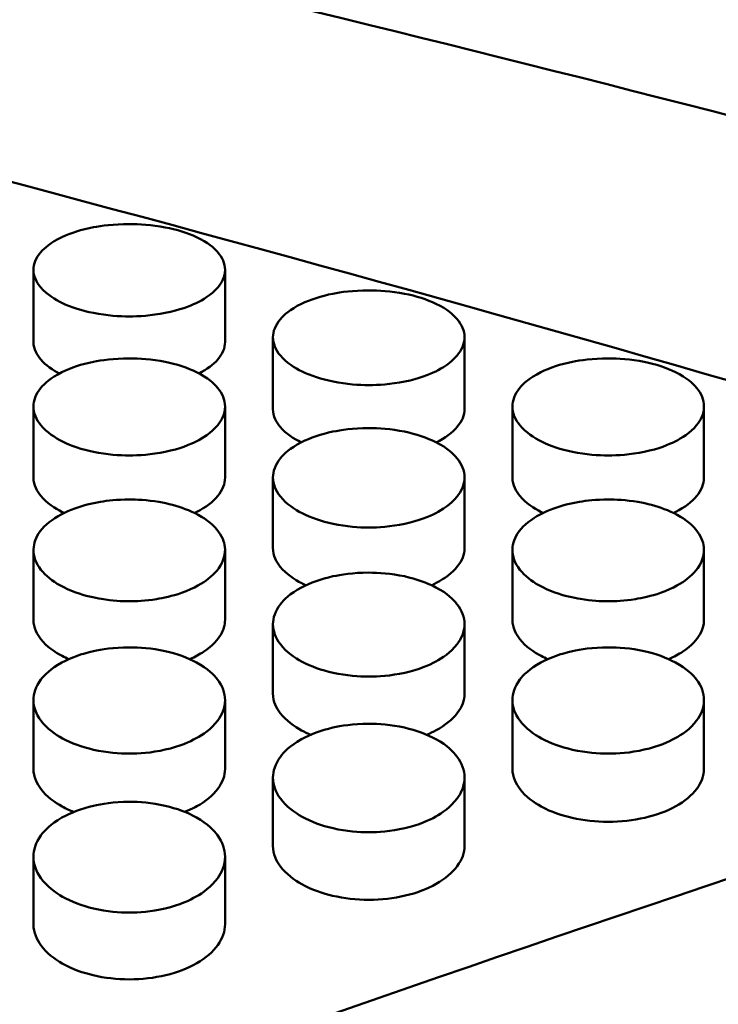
# Model space of a CAD drawing. Header units: millimetres. Extents: x 0 to 420, y 0 to 297.
# Tile 63 of 93: x 181.17 to 183.72, y 204.81 to 208.41. Entities that reach past the tile are written whole.
import ezdxf

# ---------------------------------------------------------------- set-up
doc = ezdxf.new("R2010")
doc.units = ezdxf.units.MM
doc.header["$LTSCALE"] = 0.75
doc.layers.add('FD_Dimensions', color=7, linetype='Continuous', lineweight=25)
doc.layers.add('Visible', color=7, linetype='Continuous', lineweight=50)
doc.styles.get("Standard").update_dxf_attribs({"font": 'arial.ttf'})
doc.dimstyles.new('Dim-ISO-25', dxfattribs={"dimtxt": 3.5, "dimasz": 3.5, "dimexe": 2.1, "dimexo": 2.1, "dimgap": 1.4, "dimtad": 1, "dimzin": 12, "dimdsep": 46, "dimtxsty": 'Standard', "dimcen": 0, "dimazin": 3, "dimtp": 0.1, "dimtm": 0.1, "dimtfac": 0.714286, "dimtmove": 0, "dimatfit": 3, "dimfxl": 1, "dimtzin": 12, "dimarcsym": 0})

# ---------------------------------------------------------------- blocks, each defined once
blk = doc.blocks.new('*D36')
at = {"layer": 'Defpoints', "color": 0, "transparency": 16777216}
for p in [(203.619897, 234.519927), (179.019897, 192.519927), (203.619897, 185.50414)]:
    blk.add_point(p, dxfattribs=at)
at = {"layer": 'FD_Dimensions', "color": 0, "lineweight": -2, "transparency": 16777216}
for p, q in [((179.019897, 194.619927), (179.019897, 236.619927)), ((203.619897, 187.60414), (203.619897, 236.619927)), ((182.519897, 234.519927), (200.119897, 234.519927))]:
    blk.add_line(p, q, dxfattribs=at)
at = {"layer": 'FD_Dimensions', "color": 0, "transparency": 16777216}
for points in [[(182.519897, 235.103261), (182.519897, 233.936594), (179.019897, 234.519927)], [(200.119897, 235.103261), (200.119897, 233.936594), (203.619897, 234.519927)]]:
    blk.add_solid(points, dxfattribs=at)
at = {"layer": 'FD_Dimensions', "color": 0, "transparency": 16777216, "insert": (191.319897, 237.706933), "char_height": 3.5, "attachment_point": 5}
blk.add_mtext('24.6', dxfattribs=at)
blk = doc.blocks.new('*D37')
at = {"layer": 'Defpoints', "color": 0, "transparency": 16777216}
for p in [(199.119897, 225.015219), (179.019897, 193.515219), (199.119897, 188.108598)]:
    blk.add_point(p, dxfattribs=at)
at = {"layer": 'FD_Dimensions', "color": 0, "lineweight": -2, "transparency": 16777216}
for p, q in [((179.019897, 195.615219), (179.019897, 227.115219)), ((199.119897, 190.208598), (199.119897, 227.115219)), ((182.519897, 225.015219), (195.619897, 225.015219))]:
    blk.add_line(p, q, dxfattribs=at)
at = {"layer": 'FD_Dimensions', "color": 0, "transparency": 16777216}
for points in [[(182.519897, 225.598552), (182.519897, 224.431886), (179.019897, 225.015219)], [(195.619897, 225.598552), (195.619897, 224.431886), (199.119897, 225.015219)]]:
    blk.add_solid(points, dxfattribs=at)
at = {"layer": 'FD_Dimensions', "color": 0, "transparency": 16777216, "insert": (189.069897, 228.202225), "char_height": 3.5, "attachment_point": 5}
blk.add_mtext('20.1', dxfattribs=at)
blk = doc.blocks.new('*D38')
at = {"layer": 'Defpoints', "color": 0, "transparency": 16777216}
for p in [(196.119897, 216.405562), (196.119897, 211.608598), (179.019897, 200.74665)]:
    blk.add_point(p, dxfattribs=at)
at = {"layer": 'FD_Dimensions', "color": 0, "lineweight": -2, "transparency": 16777216}
for p, q in [((179.019897, 202.84665), (179.019897, 218.505562)), ((196.119897, 213.708598), (196.119897, 218.505562)), ((182.519897, 216.405562), (192.619897, 216.405562))]:
    blk.add_line(p, q, dxfattribs=at)
at = {"layer": 'FD_Dimensions', "color": 0, "transparency": 16777216}
for points in [[(182.519897, 216.988895), (182.519897, 215.822229), (179.019897, 216.405562)], [(192.619897, 216.988895), (192.619897, 215.822229), (196.119897, 216.405562)]]:
    blk.add_solid(points, dxfattribs=at)
at = {"layer": 'FD_Dimensions', "color": 0, "transparency": 16777216, "insert": (187.569897, 219.562724), "char_height": 3.5, "attachment_point": 5}
blk.add_mtext('17.1', dxfattribs=at)

msp = doc.modelspace()

# ---------------------------------------------------------------- linework, layer by layer
at = {"layer": 'Visible', "extrusion": (0, 1, 0)}
for p, q in [((181.22, 207.2309), (181.22, 207.4944)), ((181.9198, 207.4945), (181.9198, 207.2309)), ((182.095, 206.9863), (182.095, 207.2478)), ((182.7948, 207.2479), (182.7948, 206.9864)), ((181.22, 206.7356), (181.22, 206.995)), ((181.9198, 206.9951), (181.9198, 206.7357)), ((182.97, 206.7356), (182.97, 206.995)), ((183.6698, 206.9951), (183.6698, 206.7357)), ((182.095, 206.4788), (182.095, 206.736)), ((182.7948, 206.7361), (182.7948, 206.4788)), ((181.22, 206.2158), (181.22, 206.4709)), ((181.9198, 206.4711), (181.9198, 206.216)), ((182.97, 206.2158), (182.97, 206.4709)), ((183.6698, 206.4711), (183.6698, 206.216)), ((182.095, 205.9469), (182.095, 206.1997)), ((182.7948, 206.1997), (182.7948, 205.9469)), ((181.22, 205.6719), (181.22, 205.9225)), ((181.9198, 205.9225), (181.9198, 205.672)), ((182.97, 205.6719), (182.97, 205.9225)), ((183.6698, 205.9225), (183.6698, 205.672)), ((182.095, 205.3911), (182.095, 205.6393)), ((182.7948, 205.6393), (182.7948, 205.3911)), ((181.22, 205.1043), (181.22, 205.3501)), ((181.9198, 205.3502), (181.9198, 205.1044))]:
    msp.add_line(p, q, dxfattribs=at)
at = {"layer": 'Visible'}
for points in [[(179.7438, 209.0199), (181.8007, 208.5651), (183.8577, 208.0525), (185.9146, 207.4848)], [(179.0199, 208.3582), (181.3286, 207.7889), (183.6373, 207.1483), (185.946, 206.4405)], [(185.946, 205.9879), (183.6373, 205.2523), (181.3286, 204.4505), (179.0199, 203.5878)]]:
    msp.add_open_spline(points, degree=3, dxfattribs=at)
for points, knots in [([(181.5699, 207.662), (181.512, 207.662), (181.4678, 207.6556), (181.3958, 207.6418), (181.3568, 207.6295), (181.2818, 207.5943), (181.2596, 207.5743), (181.2278, 207.5376), (181.2202, 207.5153), (181.2199, 207.4724), (181.2289, 207.4507), (181.2691, 207.4045), (181.2989, 207.3861), (181.359, 207.3575), (181.3966, 207.3457), (181.4898, 207.3274), (181.534, 207.3248), (181.5699, 207.3248)], [-0.04806917, -0.04806917, -0.04806917, -0.04806917, -0.04611876, -0.04611876, -0.04318317, -0.04318317, -0.03947938, -0.03947938, -0.03375964, -0.03375964, -0.02743942, -0.02743942, -0.01987521, -0.01987521, -0.0107581, -0.0107581, -0.000001, -0.000001, -0.000001, -0.000001]), ([(181.5699, 207.3248), (181.6044, 207.3248), (181.6495, 207.3272), (181.7551, 207.3482), (181.7906, 207.3621), (181.8377, 207.3847), (181.8693, 207.4027), (181.908, 207.4475), (181.9199, 207.4689), (181.9196, 207.5175), (181.9104, 207.5397), (181.8799, 207.5744), (181.8579, 207.5944), (181.7825, 207.6297), (181.7437, 207.6418), (181.6515, 207.6594), (181.6057, 207.662), (181.5699, 207.662)], [-0.1686138, -0.1686138, -0.1686138, -0.1686138, -0.1359571, -0.1359571, -0.1024668, -0.1024668, -0.0703942, -0.0703942, -0.049949, -0.049949, -0.0322035, -0.0322035, -0.0201309, -0.0201309, -0.0107286, -0.0107286, -0.000001, -0.000001, -0.000001, -0.000001]), ([(182.4449, 207.4198), (182.387, 207.4198), (182.3428, 207.4132), (182.2708, 207.399), (182.2318, 207.3864), (182.1568, 207.3503), (182.1346, 207.3297), (182.1028, 207.2921), (182.0952, 207.2693), (182.0949, 207.2252), (182.1039, 207.203), (182.1441, 207.1556), (182.1739, 207.1368), (182.234, 207.1075), (182.2716, 207.0953), (182.3648, 207.0765), (182.409, 207.0739), (182.4449, 207.0739)], [-0.04806917, -0.04806917, -0.04806917, -0.04806917, -0.04611853, -0.04611853, -0.04318289, -0.04318289, -0.03947906, -0.03947906, -0.03375934, -0.03375934, -0.02743922, -0.02743922, -0.0198751, -0.0198751, -0.01075808, -0.01075808, -0.000001, -0.000001, -0.000001, -0.000001]), ([(182.4449, 207.0739), (182.4794, 207.0739), (182.5245, 207.0763), (182.6301, 207.0978), (182.6656, 207.1122), (182.7127, 207.1353), (182.7443, 207.1537), (182.783, 207.1997), (182.7949, 207.2217), (182.7946, 207.2715), (182.7854, 207.2943), (182.7549, 207.3299), (182.7329, 207.3504), (182.6575, 207.3866), (182.6187, 207.3991), (182.5265, 207.4171), (182.4807, 207.4197), (182.4449, 207.4198)], [-0.1686284, -0.1686284, -0.1686284, -0.1686284, -0.1359701, -0.1359701, -0.1024785, -0.1024785, -0.0704052, -0.0704052, -0.0499575, -0.0499575, -0.0322088, -0.0322088, -0.0201339, -0.0201339, -0.0107298, -0.0107298, -0.000001, -0.000001, -0.000001, -0.000001]), ([(181.22, 207.2309), (181.22, 207.2046), (181.2328, 207.1833), (181.2657, 207.1454), (181.2907, 207.1287), (181.3149, 207.1162)], [-0.03875941, -0.03875941, -0.03875941, -0.03875941, -0.03341314, -0.03341314, -0.02618898, -0.02618898, -0.02618898, -0.02618898]), ([(181.8249, 207.1162), (181.854, 207.1312), (181.877, 207.1486), (181.9109, 207.1879), (181.9198, 207.209), (181.9198, 207.2309)], [-0.08584877, -0.08584877, -0.08584877, -0.08584877, -0.06923155, -0.06923155, -0.05135861, -0.05135861, -0.05135861, -0.05135861]), ([(181.5699, 207.1713), (181.512, 207.1713), (181.4678, 207.1645), (181.3958, 207.15), (181.3568, 207.1371), (181.2818, 207.1), (181.2596, 207.079), (181.2278, 207.0404), (181.2202, 207.017), (181.2199, 206.9718), (181.2289, 206.9491), (181.2691, 206.9005), (181.2989, 206.8812), (181.359, 206.8512), (181.3966, 206.8388), (181.4898, 206.8195), (181.534, 206.8168), (181.5699, 206.8168)], [-0.04807012, -0.04807012, -0.04807012, -0.04807012, -0.0461194, -0.0461194, -0.04318388, -0.04318388, -0.0394802, -0.0394802, -0.03376046, -0.03376046, -0.02743993, -0.02743993, -0.01987546, -0.01987546, -0.01075817, -0.01075817, -0.000001, -0.000001, -0.000001, -0.000001]), ([(181.5699, 206.8168), (181.6044, 206.8168), (181.6495, 206.8193), (181.7551, 206.8413), (181.7906, 206.856), (181.8377, 206.8797), (181.8693, 206.8986), (181.908, 206.9457), (181.9199, 206.9682), (181.9196, 207.0193), (181.9104, 207.0426), (181.8799, 207.0791), (181.8579, 207.1001), (181.7825, 207.1372), (181.7437, 207.15), (181.6516, 207.1686), (181.6057, 207.1712), (181.5699, 207.1713)], [-0.1686394, -0.1686394, -0.1686394, -0.1686394, -0.1359799, -0.1359799, -0.1024872, -0.1024872, -0.0704126, -0.0704126, -0.0499633, -0.0499633, -0.0322128, -0.0322128, -0.0201363, -0.0201363, -0.0107308, -0.0107308, -0.000001, -0.000001, -0.000001, -0.000001]), ([(183.3199, 207.1713), (183.262, 207.1713), (183.2178, 207.1645), (183.1458, 207.15), (183.1068, 207.1371), (183.0318, 207.1), (183.0096, 207.079), (182.9778, 207.0404), (182.9702, 207.017), (182.9699, 206.9718), (182.9789, 206.9491), (183.0191, 206.9005), (183.0489, 206.8812), (183.109, 206.8512), (183.1466, 206.8388), (183.2398, 206.8195), (183.284, 206.8168), (183.3199, 206.8168)], [-0.04807012, -0.04807012, -0.04807012, -0.04807012, -0.04611951, -0.04611951, -0.04318417, -0.04318417, -0.03948074, -0.03948074, -0.03376127, -0.03376127, -0.0274407, -0.0274407, -0.01987611, -0.01987611, -0.01075837, -0.01075837, -0.000001, -0.000001, -0.000001, -0.000001]), ([(183.3199, 206.8168), (183.3544, 206.8168), (183.3995, 206.8193), (183.5051, 206.8413), (183.5406, 206.856), (183.5877, 206.8797), (183.6193, 206.8986), (183.658, 206.9457), (183.6699, 206.9682), (183.6696, 207.0193), (183.6604, 207.0426), (183.6299, 207.0791), (183.6079, 207.1001), (183.5325, 207.1372), (183.4937, 207.15), (183.4015, 207.1686), (183.3557, 207.1712), (183.3199, 207.1713)], [-0.1686537, -0.1686537, -0.1686537, -0.1686537, -0.1359933, -0.1359933, -0.1024983, -0.1024983, -0.0704199, -0.0704199, -0.0499674, -0.0499674, -0.0322136, -0.0322136, -0.0201363, -0.0201363, -0.0107308, -0.0107308, -0.000001, -0.000001, -0.000001, -0.000001]), ([(182.095, 206.9863), (182.095, 206.9594), (182.1077, 206.9376), (182.1428, 206.8961), (182.1715, 206.8777), (182.1982, 206.8645)], [-0.03875899, -0.03875899, -0.03875899, -0.03875899, -0.03341305, -0.03341305, -0.02536213, -0.02536213, -0.02536213, -0.02536213]), ([(182.6916, 206.8645), (182.7246, 206.8808), (182.7505, 206.9002), (182.7859, 206.9422), (182.7948, 206.9638), (182.7948, 206.9864)], [-0.0874101, -0.0874101, -0.0874101, -0.0874101, -0.06924426, -0.06924426, -0.05136756, -0.05136756, -0.05136756, -0.05136756]), ([(182.4449, 206.9166), (182.387, 206.9166), (182.3428, 206.9096), (182.2708, 206.8948), (182.2318, 206.8815), (182.1568, 206.8435), (182.1346, 206.822), (182.1028, 206.7825), (182.0952, 206.7585), (182.0949, 206.7123), (182.1039, 206.689), (182.1441, 206.6392), (182.1739, 206.6195), (182.234, 206.5888), (182.2716, 206.5761), (182.3648, 206.5563), (182.409, 206.5535), (182.4449, 206.5536)], [-0.04807063, -0.04807063, -0.04807063, -0.04807063, -0.0461201, -0.0461201, -0.04318486, -0.04318486, -0.03948153, -0.03948153, -0.03376204, -0.03376204, -0.0274412, -0.0274412, -0.01987636, -0.01987636, -0.01075843, -0.01075843, -0.000001, -0.000001, -0.000001, -0.000001]), ([(182.4449, 206.5536), (182.4794, 206.5536), (182.5245, 206.5561), (182.6301, 206.5787), (182.6656, 206.5937), (182.7127, 206.618), (182.7443, 206.6373), (182.783, 206.6855), (182.7949, 206.7086), (182.7946, 206.7608), (182.7854, 206.7847), (182.7549, 206.8221), (182.7329, 206.8436), (182.6575, 206.8817), (182.6187, 206.8948), (182.5265, 206.9138), (182.4807, 206.9165), (182.4449, 206.9166)], [-0.1686383, -0.1686383, -0.1686383, -0.1686383, -0.1359815, -0.1359815, -0.1024899, -0.1024899, -0.0704145, -0.0704145, -0.0499642, -0.0499642, -0.0322125, -0.0322125, -0.0201359, -0.0201359, -0.0107306, -0.0107306, -0.000001, -0.000001, -0.000001, -0.000001]), ([(181.22, 206.7356), (181.22, 206.708), (181.2327, 206.6856), (181.2682, 206.6426), (181.2977, 206.6235), (181.3271, 206.6088), (181.3293, 206.6077), (181.3316, 206.6066)], [-0.0387606, -0.0387606, -0.0387606, -0.0387606, -0.03341374, -0.03341374, -0.02519779, -0.02519779, -0.02451544, -0.02451544, -0.02451544, -0.02451544]), ([(181.8082, 206.6066), (181.8109, 206.6079), (181.8137, 206.6093), (181.8495, 206.6274), (181.8755, 206.6473), (181.9109, 206.6904), (181.9198, 206.7126), (181.9198, 206.7357)], [-0.08895143, -0.08895143, -0.08895143, -0.08895143, -0.08746658, -0.08746658, -0.06925653, -0.06925653, -0.05137578, -0.05137578, -0.05137578, -0.05137578]), ([(182.97, 206.7356), (182.97, 206.708), (182.9827, 206.6856), (183.0182, 206.6426), (183.0477, 206.6235), (183.0771, 206.6088), (183.0793, 206.6077), (183.0816, 206.6066)], [-0.0387627, -0.0387627, -0.0387627, -0.0387627, -0.03341446, -0.03341446, -0.02519801, -0.02519801, -0.02451576, -0.02451576, -0.02451576, -0.02451576]), ([(183.5582, 206.6066), (183.5609, 206.6079), (183.5637, 206.6093), (183.5995, 206.6274), (183.6255, 206.6473), (183.6609, 206.6904), (183.6698, 206.7126), (183.6698, 206.7357)], [-0.07324978, -0.07324978, -0.07324978, -0.07324978, -0.07214993, -0.07214993, -0.05866252, -0.05866252, -0.04541898, -0.04541898, -0.04541898, -0.04541898]), ([(181.5699, 206.6557), (181.5251, 206.6557), (181.4899, 206.6515), (181.4312, 206.6418), (181.3995, 206.6336), (181.3367, 206.6107), (181.3038, 206.5941), (181.2502, 206.5514), (181.2341, 206.528), (181.2193, 206.4869), (181.2166, 206.4625), (181.2358, 206.4101), (181.2552, 206.3871), (181.3001, 206.3509), (181.3311, 206.332), (181.409, 206.3039), (181.443, 206.2966), (181.5086, 206.2858), (181.5432, 206.2842), (181.5699, 206.2842)], [-0.06021298, -0.06021298, -0.06021298, -0.06021298, -0.05538402, -0.05538402, -0.04888721, -0.04888721, -0.04127975, -0.04127975, -0.0332504, -0.0332504, -0.02614955, -0.02614955, -0.01931127, -0.01931127, -0.01304031, -0.01304031, -0.00799679, -0.00799679, -0.000001, -0.000001, -0.000001, -0.000001]), ([(181.5699, 206.2842), (181.5951, 206.2843), (181.6291, 206.2856), (181.6937, 206.296), (181.7268, 206.3029), (181.809, 206.3315), (181.8398, 206.3514), (181.8827, 206.3849), (181.9021, 206.4077), (181.9244, 206.4628), (181.9195, 206.4881), (181.9068, 206.527), (181.8902, 206.5501), (181.8393, 206.5923), (181.8064, 206.609), (181.7452, 206.6322), (181.7128, 206.6409), (181.6344, 206.6542), (181.5962, 206.6557), (181.5699, 206.6557)], [-0.04154459, -0.04154459, -0.04154459, -0.04154459, -0.03873497, -0.03873497, -0.03699455, -0.03699455, -0.03455167, -0.03455167, -0.03126814, -0.03126814, -0.02727339, -0.02727339, -0.02092915, -0.02092915, -0.01417582, -0.01417582, -0.00790496, -0.00790496, -0.000001, -0.000001, -0.000001, -0.000001]), ([(183.3199, 206.6557), (183.2751, 206.6557), (183.2399, 206.6515), (183.1812, 206.6418), (183.1495, 206.6336), (183.0867, 206.6107), (183.0538, 206.5941), (183.0002, 206.5514), (182.9841, 206.528), (182.9693, 206.4869), (182.9666, 206.4625), (182.9858, 206.4101), (183.0052, 206.3871), (183.0501, 206.3509), (183.0811, 206.332), (183.159, 206.3039), (183.193, 206.2966), (183.2586, 206.2858), (183.2932, 206.2842), (183.3199, 206.2842)], [-0.06020033, -0.06020033, -0.06020033, -0.06020033, -0.05537325, -0.05537325, -0.04887843, -0.04887843, -0.04127325, -0.04127325, -0.03324607, -0.03324607, -0.02614682, -0.02614682, -0.0193099, -0.0193099, -0.01303965, -0.01303965, -0.00799647, -0.00799647, -0.000001, -0.000001, -0.000001, -0.000001]), ([(183.3199, 206.2842), (183.3451, 206.2843), (183.3791, 206.2856), (183.4437, 206.296), (183.4768, 206.3029), (183.559, 206.3315), (183.5898, 206.3514), (183.6327, 206.3849), (183.6521, 206.4077), (183.6743, 206.4627), (183.6695, 206.4881), (183.6568, 206.5269), (183.6402, 206.5501), (183.5893, 206.5923), (183.5564, 206.609), (183.4953, 206.6322), (183.4628, 206.6409), (183.3844, 206.6542), (183.3462, 206.6557), (183.3199, 206.6557)], [-0.04150462, -0.04150462, -0.04150462, -0.04150462, -0.03870492, -0.03870492, -0.03697062, -0.03697062, -0.03453443, -0.03453443, -0.03125443, -0.03125443, -0.02726307, -0.02726307, -0.02092542, -0.02092542, -0.01417655, -0.01417655, -0.00790548, -0.00790548, -0.000001, -0.000001, -0.000001, -0.000001]), ([(182.095, 206.4788), (182.095, 206.4504), (182.1077, 206.4276), (182.1432, 206.3835), (182.1727, 206.364), (182.2049, 206.3475), (182.21, 206.345), (182.2152, 206.3426)], [-0.03876429, -0.03876429, -0.03876429, -0.03876429, -0.03341516, -0.03341516, -0.02519826, -0.02519826, -0.02365795, -0.02365795, -0.02365795, -0.02365795]), ([(182.6746, 206.3426), (182.6803, 206.3453), (182.6859, 206.348), (182.7245, 206.368), (182.7505, 206.3883), (182.7859, 206.4325), (182.7948, 206.4551), (182.7948, 206.4788)], [-0.09046495, -0.09046495, -0.09046495, -0.09046495, -0.08746379, -0.08746379, -0.06925446, -0.06925446, -0.05137443, -0.05137443, -0.05137443, -0.05137443]), ([(182.4449, 206.3887), (182.387, 206.3887), (182.3428, 206.3814), (182.2708, 206.3659), (182.2318, 206.352), (182.1568, 206.3122), (182.1346, 206.2897), (182.1028, 206.2483), (182.0952, 206.2233), (182.0949, 206.1749), (182.1039, 206.1505), (182.1441, 206.0984), (182.1739, 206.0778), (182.234, 206.0457), (182.2716, 206.0324), (182.3648, 206.0118), (182.409, 206.0088), (182.4449, 206.0089)], [-0.04807002, -0.04807002, -0.04807002, -0.04807002, -0.04611959, -0.04611959, -0.04318443, -0.04318443, -0.03948123, -0.03948123, -0.0337619, -0.0337619, -0.02744108, -0.02744108, -0.01987628, -0.01987628, -0.01075842, -0.01075842, -0.000001, -0.000001, -0.000001, -0.000001]), ([(182.4449, 206.0089), (182.4794, 206.0089), (182.5245, 206.0115), (182.6301, 206.0351), (182.6656, 206.0508), (182.7127, 206.0762), (182.7443, 206.0964), (182.783, 206.1468), (182.7949, 206.171), (182.7946, 206.2257), (182.7854, 206.2507), (182.7549, 206.2898), (182.7329, 206.3123), (182.6575, 206.3522), (182.6187, 206.3659), (182.5265, 206.3858), (182.4807, 206.3887), (182.4449, 206.3887)], [-0.1686285, -0.1686285, -0.1686285, -0.1686285, -0.1359728, -0.1359728, -0.1024831, -0.1024831, -0.0704104, -0.0704104, -0.0499615, -0.0499615, -0.0322109, -0.0322109, -0.020135, -0.020135, -0.0107302, -0.0107302, -0.000001, -0.000001, -0.000001, -0.000001]), ([(181.22, 206.2158), (181.22, 206.1868), (181.2328, 206.1634), (181.2682, 206.1184), (181.2977, 206.0984), (181.3328, 206.08), (181.3409, 206.0761), (181.349, 206.0726)], [-0.03876023, -0.03876023, -0.03876023, -0.03876023, -0.03341377, -0.03341377, -0.02519768, -0.02519768, -0.02278566, -0.02278566, -0.02278566, -0.02278566]), ([(181.7908, 206.0726), (181.8111, 206.0814), (181.8276, 206.0906), (181.8759, 206.1222), (181.8943, 206.1451), (181.9146, 206.1795), (181.9198, 206.1979), (181.9198, 206.216)], [-0.3191596, -0.3191596, -0.3191596, -0.3191596, -0.2830002, -0.2830002, -0.1902313, -0.1902313, -0.0949781, -0.0949781, -0.0949781, -0.0949781]), ([(182.97, 206.2158), (182.97, 206.1868), (182.9827, 206.1634), (183.0182, 206.1184), (183.0477, 206.0984), (183.0828, 206.08), (183.0909, 206.0761), (183.099, 206.0726)], [-0.03876117, -0.03876117, -0.03876117, -0.03876117, -0.03341372, -0.03341372, -0.02519762, -0.02519762, -0.02278574, -0.02278574, -0.02278574, -0.02278574]), ([(183.5408, 206.0726), (183.5612, 206.0815), (183.5778, 206.0908), (183.626, 206.1223), (183.6445, 206.1453), (183.6698, 206.1883), (183.6698, 206.2088), (183.6698, 206.216)], [-0.16416255, -0.16416255, -0.16416255, -0.16416255, -0.1549599, -0.1549599, -0.13143595, -0.13143595, -0.09518302, -0.09518302, -0.09518302, -0.09518302]), ([(181.5699, 206.1156), (181.512, 206.1157), (181.4678, 206.1082), (181.3958, 206.0923), (181.3568, 206.0781), (181.2818, 206.0375), (181.2596, 206.0144), (181.2278, 205.9722), (181.2202, 205.9465), (181.2199, 205.8971), (181.2289, 205.8722), (181.2691, 205.819), (181.2989, 205.7979), (181.359, 205.7651), (181.3966, 205.7515), (181.4898, 205.7305), (181.534, 205.7275), (181.5699, 205.7275)], [-0.04806868, -0.04806868, -0.04806868, -0.04806868, -0.04611811, -0.04611811, -0.04318278, -0.04318278, -0.03947935, -0.03947935, -0.03375994, -0.03375994, -0.02743954, -0.02743954, -0.01987522, -0.01987522, -0.01075812, -0.01075812, -0.000001, -0.000001, -0.000001, -0.000001]), ([(181.5699, 205.7275), (181.6044, 205.7275), (181.6495, 205.7302), (181.7551, 205.7543), (181.7906, 205.7704), (181.8377, 205.7963), (181.8693, 205.8169), (181.908, 205.8685), (181.9199, 205.8931), (181.9196, 205.949), (181.9104, 205.9746), (181.8799, 206.0145), (181.8579, 206.0376), (181.7825, 206.0783), (181.7437, 206.0924), (181.6515, 206.1127), (181.6057, 206.1156), (181.5699, 206.1156)], [-0.1686453, -0.1686453, -0.1686453, -0.1686453, -0.1359829, -0.1359829, -0.1024883, -0.1024883, -0.0704138, -0.0704138, -0.0499636, -0.0499636, -0.032212, -0.032212, -0.0201356, -0.0201356, -0.0107305, -0.0107305, -0.000001, -0.000001, -0.000001, -0.000001]), ([(183.3199, 206.1156), (183.262, 206.1157), (183.2178, 206.1082), (183.1458, 206.0923), (183.1068, 206.0781), (183.0318, 206.0375), (183.0096, 206.0144), (182.9778, 205.9722), (182.9702, 205.9465), (182.9699, 205.8971), (182.9789, 205.8722), (183.0191, 205.819), (183.0489, 205.7979), (183.109, 205.7651), (183.1466, 205.7515), (183.2398, 205.7305), (183.284, 205.7275), (183.3199, 205.7275)], [-0.04807043, -0.04807043, -0.04807043, -0.04807043, -0.04612012, -0.04612012, -0.04318493, -0.04318493, -0.03948163, -0.03948163, -0.03376211, -0.03376211, -0.02744122, -0.02744122, -0.01987635, -0.01987635, -0.01075842, -0.01075842, -0.000001, -0.000001, -0.000001, -0.000001]), ([(183.3199, 205.7275), (183.3544, 205.7275), (183.3995, 205.7302), (183.5051, 205.7543), (183.5406, 205.7704), (183.5877, 205.7963), (183.6193, 205.8169), (183.658, 205.8685), (183.6699, 205.8931), (183.6696, 205.949), (183.6604, 205.9746), (183.6299, 206.0145), (183.6079, 206.0376), (183.5325, 206.0783), (183.4937, 206.0924), (183.4015, 206.1127), (183.3557, 206.1156), (183.3199, 206.1156)], [-0.1686135, -0.1686135, -0.1686135, -0.1686135, -0.1359598, -0.1359598, -0.1024719, -0.1024719, -0.0704006, -0.0704006, -0.0499542, -0.0499542, -0.0322066, -0.0322066, -0.0201326, -0.0201326, -0.0107292, -0.0107292, -0.000001, -0.000001, -0.000001, -0.000001]), ([(182.095, 205.9469), (182.095, 205.9172), (182.1077, 205.8933), (182.1432, 205.8473), (182.1727, 205.8268), (182.2107, 205.8064), (182.2218, 205.8012), (182.2329, 205.7966)], [-0.03876482, -0.03876482, -0.03876482, -0.03876482, -0.03341548, -0.03341548, -0.02519843, -0.02519843, -0.02189612, -0.02189612, -0.02189612, -0.02189612]), ([(182.6569, 205.7966), (182.6689, 205.8016), (182.6804, 205.8071), (182.7245, 205.831), (182.7505, 205.8522), (182.7859, 205.8984), (182.7948, 205.9221), (182.7948, 205.9469)], [-0.09348321, -0.09348321, -0.09348321, -0.09348321, -0.08745935, -0.08745935, -0.06925104, -0.06925104, -0.05137204, -0.05137204, -0.05137204, -0.05137204]), ([(182.4449, 205.8366), (182.387, 205.8366), (182.3428, 205.829), (182.2708, 205.8128), (182.2318, 205.7982), (182.1568, 205.7567), (182.1346, 205.7332), (182.1028, 205.69), (182.0952, 205.6638), (182.0949, 205.6133), (182.1039, 205.5879), (182.1441, 205.5336), (182.1739, 205.5121), (182.234, 205.4786), (182.2716, 205.4647), (182.3648, 205.4432), (182.409, 205.4402), (182.4449, 205.4402)], [-0.04806901, -0.04806901, -0.04806901, -0.04806901, -0.046119, -0.046119, -0.04318412, -0.04318412, -0.03948126, -0.03948126, -0.03376221, -0.03376221, -0.02744125, -0.02744125, -0.01987634, -0.01987634, -0.01075844, -0.01075844, -0.000001, -0.000001, -0.000001, -0.000001]), ([(182.4449, 205.4402), (182.4794, 205.4402), (182.5245, 205.443), (182.6301, 205.4676), (182.6656, 205.484), (182.7127, 205.5105), (182.7443, 205.5315), (182.783, 205.5841), (182.7949, 205.6093), (182.7946, 205.6664), (182.7854, 205.6925), (182.7549, 205.7333), (182.7329, 205.7568), (182.6575, 205.7984), (182.6187, 205.8128), (182.5265, 205.8335), (182.4807, 205.8366), (182.4449, 205.8366)], [-0.1686065, -0.1686065, -0.1686065, -0.1686065, -0.1359527, -0.1359527, -0.1024655, -0.1024655, -0.0703959, -0.0703959, -0.0499505, -0.0499505, -0.0322041, -0.0322041, -0.0201312, -0.0201312, -0.0107286, -0.0107286, -0.000001, -0.000001, -0.000001, -0.000001]), ([(181.22, 205.6719), (181.22, 205.6416), (181.2327, 205.6172), (181.2682, 205.5701), (181.2977, 205.5493), (181.3388, 205.5268), (181.353, 205.5202), (181.3672, 205.5146)], [-0.03876121, -0.03876121, -0.03876121, -0.03876121, -0.03341422, -0.03341422, -0.02519805, -0.02519805, -0.02098322, -0.02098322, -0.02098322, -0.02098322]), ([(181.7726, 205.5146), (181.7881, 205.5207), (181.8027, 205.5276), (181.8495, 205.5535), (181.8755, 205.5752), (181.9109, 205.6224), (181.9198, 205.6467), (181.9198, 205.672)], [-0.09500259, -0.09500259, -0.09500259, -0.09500259, -0.08746306, -0.08746306, -0.06925377, -0.06925377, -0.05137385, -0.05137385, -0.05137385, -0.05137385]), ([(182.97, 205.6719), (182.97, 205.6416), (182.9827, 205.6172), (183.0182, 205.5701), (183.0477, 205.5493), (183.1126, 205.5137), (183.1526, 205.5012), (183.2303, 205.4835), (183.274, 205.4786), (183.3199, 205.4786)], [-0.03876445, -0.03876445, -0.03876445, -0.03876445, -0.03341526, -0.03341526, -0.02519836, -0.02519836, -0.01376101, -0.01376101, 0, 0, 0, 0]), ([(183.3199, 205.4786), (183.3662, 205.4786), (183.4107, 205.4837), (183.4962, 205.5033), (183.5337, 205.5171), (183.5995, 205.5535), (183.6255, 205.5752), (183.6609, 205.6224), (183.6698, 205.6467), (183.6698, 205.672)], [-0.12341352, -0.12341352, -0.12341352, -0.12341352, -0.10538729, -0.10538729, -0.08743747, -0.08743747, -0.06923497, -0.06923497, -0.05136166, -0.05136166, -0.05136166, -0.05136166]), ([(181.5699, 205.5516), (181.512, 205.5516), (181.4678, 205.5438), (181.3958, 205.5272), (181.3568, 205.5124), (181.2818, 205.47), (181.2596, 205.446), (181.2278, 205.402), (181.2202, 205.3752), (181.2199, 205.3237), (181.2289, 205.2977), (181.2691, 205.2423), (181.2989, 205.2204), (181.359, 205.1862), (181.3966, 205.1721), (181.4898, 205.1501), (181.534, 205.147), (181.5699, 205.1471)], [-0.04806673, -0.04806673, -0.04806673, -0.04806673, -0.0461169, -0.0461169, -0.04318203, -0.04318203, -0.03947918, -0.03947918, -0.03376038, -0.03376038, -0.02744004, -0.02744004, -0.01987569, -0.01987569, -0.01075825, -0.01075825, -0.000001, -0.000001, -0.000001, -0.000001]), ([(181.5699, 205.1471), (181.6044, 205.1471), (181.6495, 205.1499), (181.7551, 205.175), (181.7906, 205.1917), (181.8377, 205.2187), (181.8693, 205.2402), (181.908, 205.2939), (181.9199, 205.3196), (181.9196, 205.3778), (181.9104, 205.4045), (181.8799, 205.4461), (181.8579, 205.4702), (181.7825, 205.5126), (181.7437, 205.5273), (181.6515, 205.5485), (181.6057, 205.5515), (181.5699, 205.5516)], [-0.1685891, -0.1685891, -0.1685891, -0.1685891, -0.1359366, -0.1359366, -0.1024519, -0.1024519, -0.0703859, -0.0703859, -0.0499432, -0.0499432, -0.0321994, -0.0321994, -0.0201284, -0.0201284, -0.0107274, -0.0107274, -0.000001, -0.000001, -0.000001, -0.000001]), ([(182.095, 205.3911), (182.095, 205.3601), (182.1077, 205.3352), (182.1432, 205.2871), (182.1727, 205.2658), (182.2376, 205.2295), (182.2776, 205.2167), (182.3553, 205.1987), (182.399, 205.1936), (182.4449, 205.1937)], [-0.03876576, -0.03876576, -0.03876576, -0.03876576, -0.03341592, -0.03341592, -0.02519885, -0.02519885, -0.01376114, -0.01376114, 0, 0, 0, 0]), ([(182.4449, 205.1937), (182.4912, 205.1937), (182.5357, 205.1989), (182.6212, 205.2189), (182.6587, 205.233), (182.7245, 205.2702), (182.7505, 205.2923), (182.7859, 205.3405), (182.7948, 205.3653), (182.7948, 205.3911)], [-0.12340565, -0.12340565, -0.12340565, -0.12340565, -0.10538051, -0.10538051, -0.08743203, -0.08743203, -0.06923051, -0.06923051, -0.05135821, -0.05135821, -0.05135821, -0.05135821]), ([(181.22, 205.1043), (181.22, 205.0728), (181.2327, 205.0473), (181.2682, 204.9983), (181.2977, 204.9766), (181.3626, 204.9395), (181.4026, 204.9265), (181.4803, 204.9081), (181.524, 204.9029), (181.5699, 204.9029)], [-0.03876405, -0.03876405, -0.03876405, -0.03876405, -0.03341532, -0.03341532, -0.02519847, -0.02519847, -0.01376125, -0.01376125, 0, 0, 0, 0]), ([(181.5699, 204.9029), (181.6163, 204.903), (181.6607, 204.9082), (181.7462, 204.9287), (181.7837, 204.943), (181.8495, 204.981), (181.8755, 205.0036), (181.9109, 205.0528), (181.9198, 205.078), (181.9198, 205.1044)], [-0.12338947, -0.12338947, -0.12338947, -0.12338947, -0.10536669, -0.10536669, -0.08742061, -0.08742061, -0.06922145, -0.06922145, -0.0513515, -0.0513515, -0.0513515, -0.0513515])]:
    msp.add_open_spline(points, degree=3, knots=knots, dxfattribs=at)

# ---------------------------------------------------------------- dimensions: what is measured, and where the dimension line sits
at = {"layer": 'FD_Dimensions'}
for base, p1, p2, picture, middle in [((203.6199, 234.5199), (179.0199, 192.5199), (203.6199, 185.5041), '*D36', (191.3199, 237.7069)), ((199.1199, 225.0152), (179.0199, 193.5152), (199.1199, 188.1086), '*D37', (189.0699, 228.2022)), ((196.1199, 216.4056), (179.0199, 200.7466), (196.1199, 211.6086), '*D38', (187.5699, 219.5627))]:
    dim = msp.add_linear_dim(base=base, p1=p1, p2=p2, dimstyle='Dim-ISO-25', override={"dimlfac": 1, "dimclrd": 0, "dimclre": 0}, dxfattribs=at)
    dim.commit()
    dim.dimension.update_dxf_attribs({"geometry": picture, "text_midpoint": middle})

doc.saveas('drawing.dxf')
